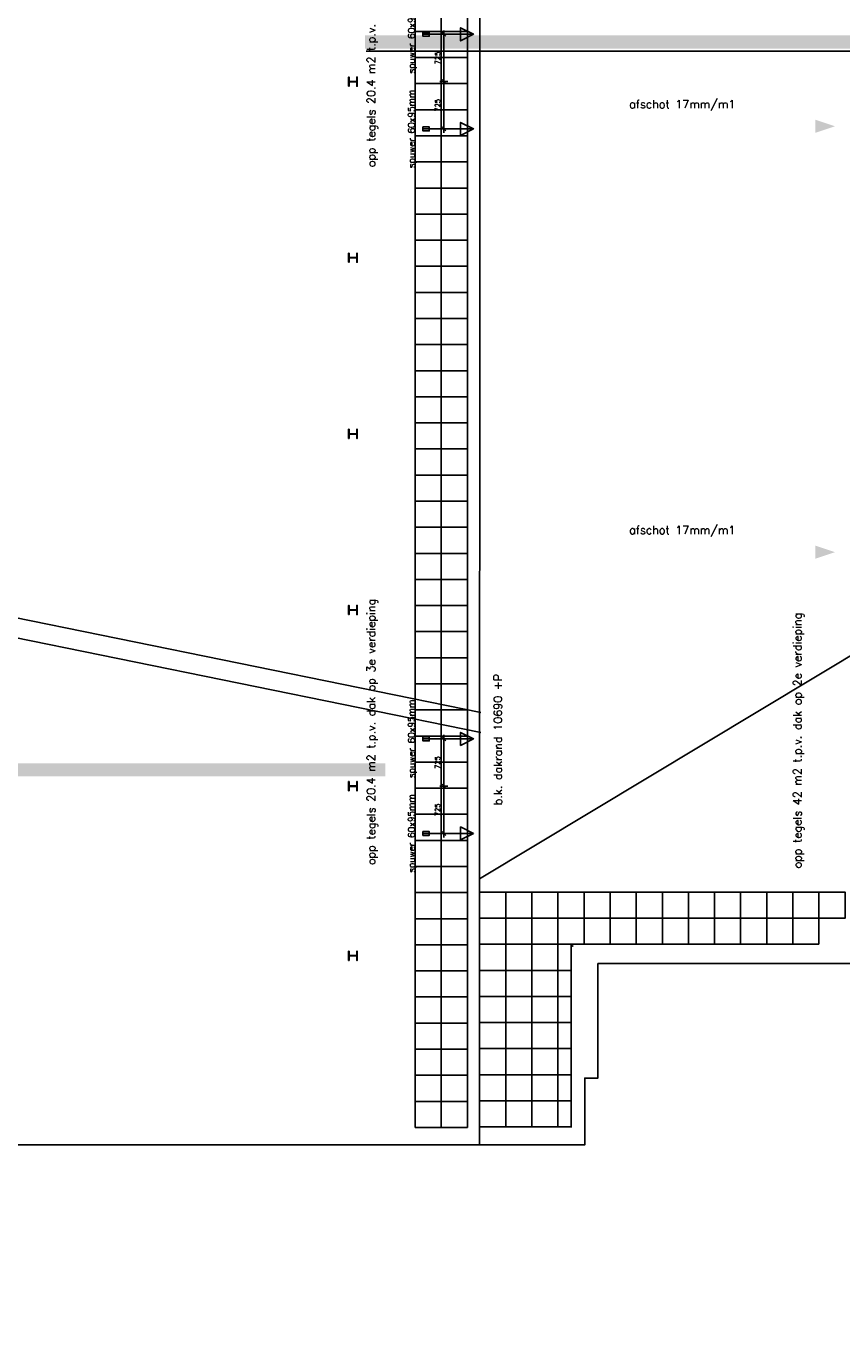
# Model space of a CAD drawing. Extents: x -101594 to 410648, y -2831 to 169921.
# Tile 19 of 31: x 31819 to 44314, y 36671 to 56893. Entities that reach past the tile are written whole.
import ezdxf

# ---------------------------------------------------------------- set-up
doc = ezdxf.new("R2010")
doc.units = 0
doc.header["$LTSCALE"] = 50
doc.header["$MEASUREMENT"] = 0
doc.header["$PDSIZE"] = -1
doc.linetypes.add('HIDDEN2', pattern=[0.1875, 0.125, -0.0625])
doc.layers.get('0').update_dxf_attribs({"linetype": 'CONTINUOUS'})
doc.layers.get('DEFPOINTS').update_dxf_attribs({"linetype": 'CONTINUOUS'})
for name, color, linetype in [('_BESTAAND_ONGEWIJZIGD', 8, 'CONTINUOUS'), ('A--01A1_ACEER', 1, 'CONTINUOUS'), ('A--L21--', 3, 'CONTINUOUS'), ('A--L21A2_BUITENWAND', 2, 'CONTINUOUS'), ('A--L21AC2_BINNENWAND', 2, 'HIDDEN2'), ('A--L22A1_BINNENWAND', 1, 'CONTINUOUS'), ('A--L27--', 7, 'CONTINUOUS'), ('A--L27-A2-_DAKEN', 2, 'CONTINUOUS'), ('A--L27A1_DAKEN', 1, 'CONTINUOUS'), ('A--L32--_F123-', 1, 'CONTINUOUS'), ('A--M$1A-_F123-', 1, 'CONTINUOUS'), ('A--T$1A-25_TEKST', 2, 'CONTINUOUS'), ('A--T01A-25_TEKST', 2, 'CONTINUOUS')]:
    doc.layers.add(name, color=color, linetype=linetype)
doc.styles.add('ALFA-0_25', font='ROMANS')
doc.styles.add('B-01', font='SIMPLEX.SHX', dxfattribs={"width": 0.8, "height": 4.5})
doc.styles.add('HIEMSTRA', font='romans.shx')
doc.linetypes.add('ZIGZAG', pattern='A,0.0001,-0.2,[131,ltypeshp.shx,S=0.2,R=0,X=-0.2,Y=0],-0.4,[131,ltypeshp.shx,S=0.2,R=180,X=0.2,Y=0],-0.2', length=0.8001)
doc.dimstyles.new('STANDARD$0', dxfattribs={"dimscale": 50, "dimtxt": 2.5, "dimasz": 2, "dimexe": 2, "dimexo": 0, "dimgap": 2, "dimtad": 1, "dimdec": 0, "dimzin": 0, "dimdsep": 46, "dimtxsty": 'ALFA-0_25', "dimblk1": 'OBLIQUE', "dimblk2": 'OBLIQUE', "dimsah": 1, "dimcen": -3, "dimdle": 2, "dimclrd": 1, "dimclre": 1, "dimclrt": 2, "dimadec": 0, "dimazin": 0, "dimtfac": 0.666667, "dimtofl": 0, "dimtmove": 2, "dimatfit": 3, "dimldrblk": 'OBLIQUE', "dimfxl": 1, "dimtvp": 0.833333, "dimtolj": 1, "dimtzin": 0, "dimarcsym": 0})

# ---------------------------------------------------------------- blocks, each defined once
blk = doc.blocks.new('spuwer')
at = {"layer": 'A--L27-A2-_DAKEN'}
blk.add_line((-48, 0), (728, 0), dxfattribs=at)
for points in [[(-48, 30), (-48, -30), (48, -30), (48, 30)], [(728, 0), (728, 0), (528, 100), (528, -100)]]:
    blk.add_lwpolyline(points, close=True, dxfattribs=at)
at = {"layer": 'A--T$1A-25_TEKST', "style": 'B-01'}
blk.add_text('spuwer 60x95mm', height=100, rotation=90.0175, dxfattribs=at).set_placement((-174, -601))
blk = doc.blocks.new('_OBLIQUE')
at = {"color": 0, "linetype": 'ByBlock'}
blk.add_line((-0.5, -0.5), (0.5, 0.5), dxfattribs=at)
blk = doc.blocks.new('*D371')
at = {"layer": 'A--M$1A-_F123-', "color": 1, "lineweight": -2, "transparency": 16777216}
for p, q in [((38158, 45972), (38279, 45972)), ((38219, 45187), (38219, 46032)), ((38158, 45247), (38279, 45247))]:
    blk.add_line(p, q, dxfattribs=at)
at = {"layer": 'DEFPOINTS', "color": 0, "transparency": 16777216}
for p in [(38158, 45972), (38219, 45972), (38158, 45247)]:
    blk.add_point(p, dxfattribs=at)
at = {"layer": 'A--M$1A-_F123-', "color": 1, "lineweight": -2, "transparency": 16777216, "xscale": 60, "yscale": 60, "zscale": 60}
for p, rotation in [((38219, 45972), 90), ((38219, 45247), 270)]:
    blk.add_blockref('_OBLIQUE', p, dxfattribs=dict(at, rotation=rotation))
at = {"layer": 'A--M$1A-_F123-', "color": 2, "transparency": 16777216, "insert": (38121, 45609), "char_height": 75, "attachment_point": 5, "rotation": 90, "style": 'ALFA-0_25'}
blk.add_mtext('\\A1;725', dxfattribs=at)
blk = doc.blocks.new('*D372')
at = {"layer": 'A--M$1A-_F123-', "color": 1, "lineweight": -2, "transparency": 16777216}
for p, q in [((38219, 44462), (38219, 45307)), ((38158, 45247), (38279, 45247)), ((38158, 44522), (38279, 44522))]:
    blk.add_line(p, q, dxfattribs=at)
at = {"layer": 'DEFPOINTS', "color": 0, "transparency": 16777216}
for p in [(38158, 45247), (38219, 45247), (38158, 44522)]:
    blk.add_point(p, dxfattribs=at)
at = {"layer": 'A--M$1A-_F123-', "color": 1, "lineweight": -2, "transparency": 16777216, "xscale": 60, "yscale": 60, "zscale": 60}
for p, rotation in [((38219, 45247), 90), ((38219, 44522), 270)]:
    blk.add_blockref('_OBLIQUE', p, dxfattribs=dict(at, rotation=rotation))
at = {"layer": 'A--M$1A-_F123-', "color": 2, "transparency": 16777216, "insert": (38121, 44884), "char_height": 75, "attachment_point": 5, "rotation": 90, "style": 'ALFA-0_25'}
blk.add_mtext('\\A1;725', dxfattribs=at)
blk = doc.blocks.new('*D373')
at = {"layer": 'A--M$1A-_F123-', "color": 1, "lineweight": -2, "transparency": 16777216}
for p, q in [((38219, 55987), (38219, 56832)), ((38158, 56772), (38279, 56772)), ((38158, 56047), (38279, 56047))]:
    blk.add_line(p, q, dxfattribs=at)
at = {"layer": 'DEFPOINTS', "color": 0, "transparency": 16777216}
for p in [(38158, 56772), (38219, 56772), (38158, 56047)]:
    blk.add_point(p, dxfattribs=at)
at = {"layer": 'A--M$1A-_F123-', "color": 1, "lineweight": -2, "transparency": 16777216, "xscale": 60, "yscale": 60, "zscale": 60}
for p, rotation in [((38219, 56772), 90), ((38219, 56047), 270)]:
    blk.add_blockref('_OBLIQUE', p, dxfattribs=dict(at, rotation=rotation))
at = {"layer": 'A--M$1A-_F123-', "color": 2, "transparency": 16777216, "insert": (38121, 56409), "char_height": 75, "attachment_point": 5, "rotation": 90, "style": 'ALFA-0_25'}
blk.add_mtext('\\A1;725', dxfattribs=at)
blk = doc.blocks.new('*D374')
at = {"layer": 'A--M$1A-_F123-', "color": 1, "lineweight": -2, "transparency": 16777216}
for p, q in [((38158, 56047), (38279, 56047)), ((38219, 55262), (38219, 56107)), ((38158, 55322), (38279, 55322))]:
    blk.add_line(p, q, dxfattribs=at)
at = {"layer": 'DEFPOINTS', "color": 0, "transparency": 16777216}
for p in [(38158, 56047), (38219, 56047), (38158, 55322)]:
    blk.add_point(p, dxfattribs=at)
at = {"layer": 'A--M$1A-_F123-', "color": 1, "lineweight": -2, "transparency": 16777216, "xscale": 60, "yscale": 60, "zscale": 60}
for p, rotation in [((38219, 56047), 90), ((38219, 55322), 270)]:
    blk.add_blockref('_OBLIQUE', p, dxfattribs=dict(at, rotation=rotation))
at = {"layer": 'A--M$1A-_F123-', "color": 2, "transparency": 16777216, "insert": (38121, 55684), "char_height": 75, "attachment_point": 5, "rotation": 90, "style": 'ALFA-0_25'}
blk.add_mtext('\\A1;725', dxfattribs=at)

msp = doc.modelspace()

# ---------------------------------------------------------------- linework, layer by layer
at = {"layer": '_BESTAAND_ONGEWIJZIGD', "linetype": 'Continuous'}
for points in [[(36757, 55976.8), (36757, 56116.8), (36765.5, 56116.8), (36765.5, 56049.6), (36881.5, 56049.6), (36881.5, 56116.8), (36890, 56116.8), (36890, 55976.8), (36881.5, 55976.8), (36881.5, 56044.1), (36765.5, 56044.1), (36765.5, 55976.8)], [(36757, 53276.8), (36757, 53416.8), (36765.5, 53416.8), (36765.5, 53349.6), (36881.5, 53349.6), (36881.5, 53416.8), (36890, 53416.8), (36890, 53276.8), (36881.5, 53276.8), (36881.5, 53344.1), (36765.5, 53344.1), (36765.5, 53276.8)], [(36757, 50576.8), (36757, 50716.8), (36765.5, 50716.8), (36765.5, 50649.6), (36881.5, 50649.6), (36881.5, 50716.8), (36890, 50716.8), (36890, 50576.8), (36881.5, 50576.8), (36881.5, 50644.1), (36765.5, 50644.1), (36765.5, 50576.8)], [(36757, 47876.8), (36757, 48016.8), (36765.5, 48016.8), (36765.5, 47949.6), (36881.5, 47949.6), (36881.5, 48016.8), (36890, 48016.8), (36890, 47876.8), (36881.5, 47876.8), (36881.5, 47944.1), (36765.5, 47944.1), (36765.5, 47876.8)], [(36757, 45176.8), (36757, 45316.8), (36765.5, 45316.8), (36765.5, 45249.6), (36881.5, 45249.6), (36881.5, 45316.8), (36890, 45316.8), (36890, 45176.8), (36881.5, 45176.8), (36881.5, 45244.1), (36765.5, 45244.1), (36765.5, 45176.8)], [(36757, 42576.8), (36757, 42716.8), (36765.5, 42716.8), (36765.5, 42649.6), (36881.5, 42649.6), (36881.5, 42716.8), (36890, 42716.8), (36890, 42576.8), (36881.5, 42576.8), (36881.5, 42644.1), (36765.5, 42644.1), (36765.5, 42576.8)]]:
    msp.add_lwpolyline(points, close=True, dxfattribs=at)
msp.add_point((40192.1, 42798.7), dxfattribs=at)
at = {"layer": 'A--01A1_ACEER', "color": 1}
msp.add_line((38577.8, 40034.6), (38578.1, 65462.8), dxfattribs=at)
at = {"layer": 'A--01A1_ACEER', "color": 3}
msp.add_line((38766, 39746.9), (38766.3, 65451.5), dxfattribs=at)
at = {"layer": 'A--01A1_ACEER', "linetype": 'ZIGZAG', "const_width": 200}
for points in [[(37008, 56653.8), (37008, 56653.8), (37008, 56653.8), (37008, 56653.8), (46042.2, 56653.8)], [(37319.3, 45496.2), (25695.9, 45502.8), (19602.1, 46744.1)]]:
    msp.add_lwpolyline(points, dxfattribs=at)
at = {"layer": 'A--L21--', "color": 1, "linetype": 'Continuous'}
msp.add_lwpolyline([(48184.8, 46982.5), (48184.8, 55968.7), (48357.3, 55968.5), (48357.3, 56514.5), (37027, 56514.5)], dxfattribs=at)
at = {"layer": 'A--L21A2_BUITENWAND'}
msp.add_lwpolyline([(37027, 39746.9), (37027, 39746.9), (40377.3, 39746.9), (40377.3, 40772.5), (40577.3, 40772.5), (40577.3, 42527.5), (46302.3, 42527.5), (46302.3, 42797.5), (46302.3, 42797.5), (49002, 42797.5), (49002, 45782.5), (66037.3, 45782.5), (66037.3, 43947.5), (68757.3, 43947.5), (68757.3, 44167.5), (69197.3, 44167.5), (69197.3, 39657.5), (69007.3, 39657.5), (69007.3, 38067.5), (71349.8, 38067.5), (71349.8, 31722.5), (71349.8, 31722.5), (71349.8, 31722.5), (31874.1, 31722.5)], dxfattribs=at)
at = {"layer": 'A--L21AC2_BINNENWAND'}
msp.add_lwpolyline([(37027, 39746.9), (30184.7, 39746.9), (30184.7, 31722.5), (31874.1, 31722.5)], dxfattribs=at)
at = {"layer": 'A--L22A1_BINNENWAND'}
for points in [[(38178.1, 57215.5), (38178.1, 56815.5), (37778.1, 56815.5), (37778.1, 57215.5)], [(38578.1, 57215.5), (38578.1, 56815.5), (38178.1, 56815.5), (38178.1, 57215.5)], [(38178.1, 56815.5), (38178.1, 56415.5), (37778.1, 56415.5), (37778.1, 56815.5)], [(38578.1, 56815.5), (38578.1, 56415.5), (38178.1, 56415.5), (38178.1, 56815.5)], [(38178.1, 56415.5), (38178.1, 56015.5), (37778.1, 56015.5), (37778.1, 56415.5)], [(38578.1, 56415.5), (38578.1, 56015.5), (38178.1, 56015.5), (38178.1, 56415.5)], [(38178.1, 56015.5), (38178.1, 55615.5), (37778.1, 55615.5), (37778.1, 56015.5)], [(38578.1, 56015.5), (38578.1, 55615.5), (38178.1, 55615.5), (38178.1, 56015.5)], [(38178.1, 55615.5), (38178.1, 55215.5), (37778.1, 55215.5), (37778.1, 55615.5)], [(38578.1, 55615.5), (38578.1, 55215.5), (38178.1, 55215.5), (38178.1, 55615.5)], [(38178.1, 55215.5), (38178.1, 54815.5), (37778.1, 54815.5), (37778.1, 55215.5)], [(38578.1, 55215.5), (38578.1, 54815.5), (38178.1, 54815.5), (38178.1, 55215.5)], [(38178.1, 54815.5), (38178.1, 54415.5), (37778.1, 54415.5), (37778.1, 54815.5)], [(38578.1, 54815.5), (38578.1, 54415.5), (38178.1, 54415.5), (38178.1, 54815.5)], [(38178.1, 54415.5), (38178.1, 54015.5), (37778.1, 54015.5), (37778.1, 54415.5)], [(38578.1, 54415.5), (38578.1, 54015.5), (38178.1, 54015.5), (38178.1, 54415.5)], [(38178.1, 54015.5), (38178.1, 53615.5), (37778.1, 53615.5), (37778.1, 54015.5)], [(38578.1, 54015.5), (38578.1, 53615.5), (38178.1, 53615.5), (38178.1, 54015.5)], [(38178.1, 53615.5), (38178.1, 53215.5), (37778.1, 53215.5), (37778.1, 53615.5)], [(38578.1, 53615.5), (38578.1, 53215.5), (38178.1, 53215.5), (38178.1, 53615.5)], [(38178.1, 53215.5), (38178.1, 52815.5), (37778.1, 52815.5), (37778.1, 53215.5)], [(38578.1, 53215.5), (38578.1, 52815.5), (38178.1, 52815.5), (38178.1, 53215.5)], [(38178.1, 52815.5), (38178.1, 52415.5), (37778.1, 52415.5), (37778.1, 52815.5)], [(38578.1, 52815.5), (38578.1, 52415.5), (38178.1, 52415.5), (38178.1, 52815.5)], [(38178.1, 52415.5), (38178.1, 52015.5), (37778.1, 52015.5), (37778.1, 52415.5)], [(38578.1, 52415.5), (38578.1, 52015.5), (38178.1, 52015.5), (38178.1, 52415.5)], [(38178.1, 52015.5), (38178.1, 51615.5), (37778.1, 51615.5), (37778.1, 52015.5)], [(38578.1, 52015.5), (38578.1, 51615.5), (38178.1, 51615.5), (38178.1, 52015.5)], [(38178.1, 51615.5), (38178.1, 51215.5), (37778.1, 51215.5), (37778.1, 51615.5)], [(38578.1, 51615.5), (38578.1, 51215.5), (38178.1, 51215.5), (38178.1, 51615.5)], [(38178.1, 51215.5), (38178.1, 50815.5), (37778.1, 50815.5), (37778.1, 51215.5)], [(38578.1, 51215.5), (38578.1, 50815.5), (38178.1, 50815.5), (38178.1, 51215.5)], [(38178.1, 50815.5), (38178.1, 50415.5), (37778.1, 50415.5), (37778.1, 50815.5)], [(38578.1, 50815.5), (38578.1, 50415.5), (38178.1, 50415.5), (38178.1, 50815.5)], [(38178.1, 50415.5), (38178.1, 50015.5), (37778.1, 50015.5), (37778.1, 50415.5)], [(38578.1, 50415.5), (38578.1, 50015.5), (38178.1, 50015.5), (38178.1, 50415.5)], [(38178.1, 50015.5), (38178.1, 49615.5), (37778.1, 49615.5), (37778.1, 50015.5)], [(38578.1, 50015.5), (38578.1, 49615.5), (38178.1, 49615.5), (38178.1, 50015.5)], [(38178.1, 49615.5), (38178.1, 49215.5), (37778.1, 49215.5), (37778.1, 49615.5)], [(38578.1, 49615.5), (38578.1, 49215.5), (38178.1, 49215.5), (38178.1, 49615.5)], [(38178.1, 49215.5), (38178.1, 48815.5), (37778.1, 48815.5), (37778.1, 49215.5)], [(38578.1, 49215.5), (38578.1, 48815.5), (38178.1, 48815.5), (38178.1, 49215.5)], [(38178.1, 48815.5), (38178.1, 48415.5), (37778.1, 48415.5), (37778.1, 48815.5)], [(38578.1, 48815.5), (38578.1, 48415.5), (38178.1, 48415.5), (38178.1, 48815.5)], [(38178.1, 48415.5), (38178.1, 48015.5), (37778.1, 48015.5), (37778.1, 48415.5)], [(38578.1, 48415.5), (38578.1, 48015.5), (38178.1, 48015.5), (38178.1, 48415.5)], [(38178.1, 48015.5), (38178.1, 47615.5), (37778.1, 47615.5), (37778.1, 48015.5)], [(38578.1, 48015.5), (38578.1, 47615.5), (38178.1, 47615.5), (38178.1, 48015.5)], [(38178.1, 47615.5), (38178.1, 47215.5), (37778.1, 47215.5), (37778.1, 47615.5)], [(38578.1, 47615.5), (38578.1, 47215.5), (38178.1, 47215.5), (38178.1, 47615.5)], [(38178.1, 47215.5), (38178.1, 46815.5), (37778.1, 46815.5), (37778.1, 47215.5)], [(38578.1, 47215.5), (38578.1, 46815.5), (38178.1, 46815.5), (38178.1, 47215.5)], [(38178.1, 46815.5), (38178.1, 46415.5), (37778.1, 46415.5), (37778.1, 46815.5)], [(38578.1, 46815.5), (38578.1, 46415.5), (38178.1, 46415.5), (38178.1, 46815.5)], [(38178.1, 46415.5), (38178.1, 46015.5), (37778.1, 46015.5), (37778.1, 46415.5)], [(38578.1, 46415.5), (38578.1, 46015.5), (38178.1, 46015.5), (38178.1, 46415.5)], [(38178.1, 46015.5), (38178.1, 45615.5), (37778.1, 45615.5), (37778.1, 46015.5)], [(38578.1, 46015.5), (38578.1, 45615.5), (38178.1, 45615.5), (38178.1, 46015.5)], [(38178.1, 45615.5), (38178.1, 45215.5), (37778.1, 45215.5), (37778.1, 45615.5)], [(38578.1, 45615.5), (38578.1, 45215.5), (38178.1, 45215.5), (38178.1, 45615.5)], [(38178.1, 45215.5), (38178.1, 44815.5), (37778.1, 44815.5), (37778.1, 45215.5)], [(38578.1, 45215.5), (38578.1, 44815.5), (38178.1, 44815.5), (38178.1, 45215.5)], [(38178.1, 44815.5), (38178.1, 44415.5), (37778.1, 44415.5), (37778.1, 44815.5)], [(38578.1, 44815.5), (38578.1, 44415.5), (38178.1, 44415.5), (38178.1, 44815.5)], [(38178.1, 44415.5), (38178.1, 44015.5), (37778.1, 44015.5), (37778.1, 44415.5)], [(38578.1, 44415.5), (38578.1, 44015.5), (38178.1, 44015.5), (38178.1, 44415.5)], [(38178.1, 44015.5), (38178.1, 43615.5), (37778.1, 43615.5), (37778.1, 44015.5)], [(38578.1, 44015.5), (38578.1, 43615.5), (38178.1, 43615.5), (38178.1, 44015.5)], [(38178.1, 43615.5), (38178.1, 43215.5), (37778.1, 43215.5), (37778.1, 43615.5)], [(38578.1, 43615.5), (38578.1, 43215.5), (38178.1, 43215.5), (38178.1, 43615.5)], [(39166, 43623.3), (39166, 43223.3), (38766, 43223.3), (38766, 43623.3)], [(39166, 43623.3), (39166, 43223.3), (39566, 43223.3), (39566, 43623.3)], [(39966, 43623.3), (39966, 43223.3), (39566, 43223.3), (39566, 43623.3)], [(39966, 43623.3), (39966, 43223.3), (40366, 43223.3), (40366, 43623.3)], [(40766, 43623.3), (40766, 43223.3), (40366, 43223.3), (40366, 43623.3)], [(40766, 43623.3), (40766, 43223.3), (41166, 43223.3), (41166, 43623.3)], [(41566, 43623.3), (41566, 43223.3), (41166, 43223.3), (41166, 43623.3)], [(41566, 43623.3), (41566, 43223.3), (41966, 43223.3), (41966, 43623.3)], [(42366, 43623.3), (42366, 43223.3), (41966, 43223.3), (41966, 43623.3)], [(42366, 43623.3), (42366, 43223.3), (42766, 43223.3), (42766, 43623.3)], [(43166, 43623.3), (43166, 43223.3), (42766, 43223.3), (42766, 43623.3)], [(43166, 43623.3), (43166, 43223.3), (43566, 43223.3), (43566, 43623.3)], [(43966, 43623.3), (43966, 43223.3), (43566, 43223.3), (43566, 43623.3)], [(43966, 43623.3), (43966, 43223.3), (44366, 43223.3), (44366, 43623.3)], [(38178.1, 43215.5), (38178.1, 42815.5), (37778.1, 42815.5), (37778.1, 43215.5)], [(38578.1, 43215.5), (38578.1, 42815.5), (38178.1, 42815.5), (38178.1, 43215.5)], [(39166, 42823.3), (39166, 43223.3), (38766, 43223.3), (38766, 42823.3)], [(39166, 42823.3), (39166, 43223.3), (39566, 43223.3), (39566, 42823.3)], [(39966, 42823.3), (39966, 43223.3), (39566, 43223.3), (39566, 42823.3)], [(39966, 42823.3), (39966, 43223.3), (40366, 43223.3), (40366, 42823.3)], [(40766, 42823.3), (40766, 43223.3), (40366, 43223.3), (40366, 42823.3)], [(40766, 42823.3), (40766, 43223.3), (41166, 43223.3), (41166, 42823.3)], [(41566, 42823.3), (41566, 43223.3), (41166, 43223.3), (41166, 42823.3)], [(41566, 42823.3), (41566, 43223.3), (41966, 43223.3), (41966, 42823.3)], [(42366, 42823.3), (42366, 43223.3), (41966, 43223.3), (41966, 42823.3)], [(42366, 42823.3), (42366, 43223.3), (42766, 43223.3), (42766, 42823.3)], [(43166, 42823.3), (43166, 43223.3), (42766, 43223.3), (42766, 42823.3)], [(43166, 42823.3), (43166, 43223.3), (43566, 43223.3), (43566, 42823.3)], [(43966, 42823.3), (43966, 43223.3), (43566, 43223.3), (43566, 42823.3)], [(38178.1, 42815.5), (38178.1, 42415.5), (37778.1, 42415.5), (37778.1, 42815.5)], [(38578.1, 42815.5), (38578.1, 42415.5), (38178.1, 42415.5), (38178.1, 42815.5)], [(39166, 42823.3), (39166, 42423.3), (38766, 42423.3), (38766, 42823.3)], [(39166, 42823.3), (39166, 42423.3), (39566, 42423.3), (39566, 42823.3)], [(39966, 42823.3), (39966, 42423.3), (39566, 42423.3), (39566, 42823.3)], [(40166, 42423.3), (40166, 42823.3), (39966, 42823.3), (39966, 42423.3)], [(38178.1, 42415.5), (38178.1, 42015.5), (37778.1, 42015.5), (37778.1, 42415.5)], [(38578.1, 42415.5), (38578.1, 42015.5), (38178.1, 42015.5), (38178.1, 42415.5)], [(39166, 42023.3), (39166, 42423.3), (38766, 42423.3), (38766, 42023.3)], [(39166, 42023.3), (39166, 42423.3), (39566, 42423.3), (39566, 42023.3)], [(39966, 42023.3), (39966, 42423.3), (39566, 42423.3), (39566, 42023.3)], [(40166, 42423.3), (40166, 42023.3), (39966, 42023.3), (39966, 42423.3)], [(38178.1, 42015.5), (38178.1, 41615.5), (37778.1, 41615.5), (37778.1, 42015.5)], [(38578.1, 42015.5), (38578.1, 41615.5), (38178.1, 41615.5), (38178.1, 42015.5)], [(39166, 42023.3), (39166, 41623.3), (38766, 41623.3), (38766, 42023.3)], [(39166, 42023.3), (39166, 41623.3), (39566, 41623.3), (39566, 42023.3)], [(39966, 42023.3), (39966, 41623.3), (39566, 41623.3), (39566, 42023.3)], [(40166, 41623.3), (40166, 42023.3), (39966, 42023.3), (39966, 41623.3)], [(38178.1, 41615.5), (38178.1, 41215.5), (37778.1, 41215.5), (37778.1, 41615.5)], [(38578.1, 41615.5), (38578.1, 41215.5), (38178.1, 41215.5), (38178.1, 41615.5)], [(39166, 41223.3), (39166, 41623.3), (38766, 41623.3), (38766, 41223.3)], [(39166, 41223.3), (39166, 41623.3), (39566, 41623.3), (39566, 41223.3)], [(39966, 41223.3), (39966, 41623.3), (39566, 41623.3), (39566, 41223.3)], [(40166, 41623.3), (40166, 41223.3), (39966, 41223.3), (39966, 41623.3)], [(38178.1, 41215.5), (38178.1, 40815.5), (37778.1, 40815.5), (37778.1, 41215.5)], [(38578.1, 41215.5), (38578.1, 40815.5), (38178.1, 40815.5), (38178.1, 41215.5)], [(39166, 41223.3), (39166, 40823.3), (38766, 40823.3), (38766, 41223.3)], [(39166, 41223.3), (39166, 40823.3), (39566, 40823.3), (39566, 41223.3)], [(39966, 41223.3), (39966, 40823.3), (39566, 40823.3), (39566, 41223.3)], [(40166, 40823.3), (40166, 41223.3), (39966, 41223.3), (39966, 40823.3)], [(38178.1, 40815.5), (38178.1, 40415.5), (37778.1, 40415.5), (37778.1, 40815.5)], [(38578.1, 40815.5), (38578.1, 40415.5), (38178.1, 40415.5), (38178.1, 40815.5)], [(39166, 40423.3), (39166, 40823.3), (38766, 40823.3), (38766, 40423.3)], [(39166, 40423.3), (39166, 40823.3), (39566, 40823.3), (39566, 40423.3)], [(39966, 40423.3), (39966, 40823.3), (39566, 40823.3), (39566, 40423.3)], [(40166, 40823.3), (40166, 40423.3), (39966, 40423.3), (39966, 40823.3)], [(38178.1, 40415.5), (38178.1, 40015.5), (37778.1, 40015.5), (37778.1, 40415.5)], [(38578.1, 40415.5), (38578.1, 40015.5), (38178.1, 40015.5), (38178.1, 40415.5)], [(39166, 40423.3), (39166, 40023.3), (38766, 40023.3), (38766, 40423.3)], [(39166, 40423.3), (39166, 40023.3), (39566, 40023.3), (39566, 40423.3)], [(39966, 40423.3), (39966, 40023.3), (39566, 40023.3), (39566, 40423.3)], [(40166, 40023.3), (40166, 40423.3), (39966, 40423.3), (39966, 40023.3)]]:
    msp.add_lwpolyline(points, close=True, dxfattribs=at)
at = {"layer": 'A--L27A1_DAKEN'}
for p, q in [((20621.6, 50078.3), (38782, 46378.3)), ((20562.6, 49784.2), (38782, 46072.1)), ((38766, 43828.6), (45467.8, 47861.9))]:
    msp.add_line(p, q, dxfattribs=at)
for points in [[(40827.3, 55362.5, 0, 0, 0), (44212.2, 55362.5, 0, 200, 0), (43912.2, 55362.5, 0, 0, 0)], [(40827.3, 48834.4, 0, 0, 0), (44212.2, 48834.4, 0, 200, 0), (43912.2, 48834.4, 0, 0, 0)]]:
    msp.add_lwpolyline(points, format="xyseb", dxfattribs=at)
at = {"layer": 'A--L32--_F123-', "color": 1}
msp.add_line((38766, 40023.3), (40177.1, 40023.3), dxfattribs=at)

# ---------------------------------------------------------------- block references
at = {"layer": 'A--L27--'}
for p in [(37944.4, 56771.8), (37944.4, 55321.8), (37944.4, 45971.8), (37944.4, 44521.8)]:
    msp.add_blockref('spuwer', p, dxfattribs=at)

# ---------------------------------------------------------------- texts
at = {"layer": 'A--T01A-25_TEKST', "style": 'HIEMSTRA'}
for s, p in [('opp tegels 20.4 m2 t.p.v. dak op 3e verdieping', (37164, 54734.8)), ('opp tegels 20.4 m2 t.p.v. dak op 3e verdieping', (37164, 44037.9)), ('opp tegels 42 m2 t.p.v. dak op 2e verdieping', (43697.1, 43986.4)), ('b.k. dakrand 10690 +P', (39107.6, 44955.9))]:
    msp.add_text(s, height=125, rotation=90, dxfattribs=at).set_placement(p)
for p in [(41057.2, 55639), (41057.2, 49110.9)]:
    msp.add_text('afschot 17mm/m1', height=125, dxfattribs=at).set_placement(p)

# ---------------------------------------------------------------- dimensions: what is measured, and where the dimension line sits
at = {"layer": 'A--M$1A-_F123-'}
for base, p1, p2, picture, middle in [((38218.9, 56771.8), (38158.2, 56046.8), (38158.2, 56771.8), '*D373', (38121.4, 56409.3)), ((38218.9, 56046.8), (38158.2, 55321.8), (38158.2, 56046.8), '*D374', (38121.4, 55684.3)), ((38218.9, 45971.8), (38158.2, 45246.8), (38158.2, 45971.8), '*D371', (38121.4, 45609.3)), ((38218.9, 45246.8), (38158.2, 44521.8), (38158.2, 45246.8), '*D372', (38121.4, 44884.3))]:
    dim = msp.add_linear_dim(base=base, p1=p1, p2=p2, angle=90, dimstyle='STANDARD$0', override={"dimscale": 30}, dxfattribs=at)
    dim.commit()
    dim.dimension.update_dxf_attribs({"geometry": picture, "text_midpoint": middle})

doc.saveas('drawing.dxf')
